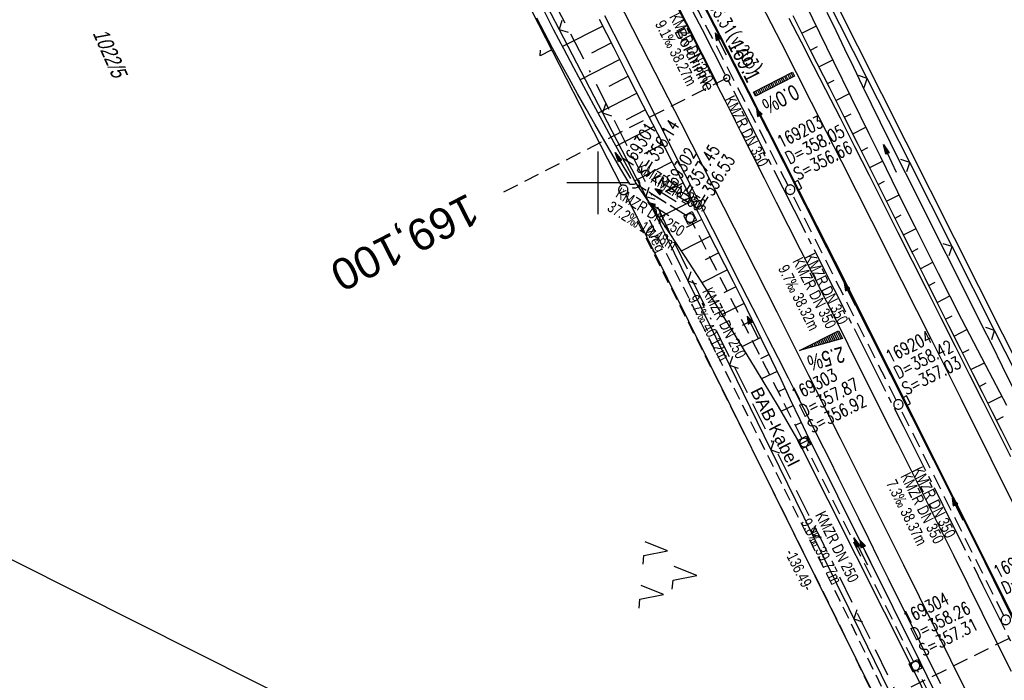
# Model space of a CAD drawing. Extents: x 509202 to 509841, y 456298 to 457260.
# Tile 47 of 56: x 509308 to 509465, y 456921 to 457026. Entities that reach past the tile are written whole.
import ezdxf
from ezdxf.enums import TextEntityAlignment as Align

# ---------------------------------------------------------------- set-up
doc = ezdxf.new("R2010")
doc.units = 0
doc.header["$LTSCALE"] = 10
doc.header["$MEASUREMENT"] = 0
for name, pattern in [('ACAD_ISO16W100', [73, 15, -6.5, 15, -6.5, 15, -7, 1, -7]), ('ACHSE', [5.5, 4, -0.5, 0.5, -0.5]), ('AUSGEZOGEN', [0]), ('LT00', [0]), ('LT11', [0.3, 0.2, -0.1]), ('LT12', [0.4, 0.3, -0.1]), ('LT17', [0.15, 0.1, -0.05]), ('STRICHLINIE2', [0.375, 0.25, -0.125])]:
    doc.linetypes.add(name, pattern=pattern)
doc.layers.get('0').update_dxf_attribs({"linetype": 'LT00'})
for name, color, linetype in [('--EK_FBR', 1, 'LT00'), ('--EK_Halt-Pfeil', 4, 'LT00'), ('--EK_Haltung', 7, 'STRICHLINIE2'), ('--EK_Haltung-Text', 140, 'LT00'), ('--EK_Schacht-Text', 5, 'LT00'), ('--EK_ST-93-1', 30, 'LT17'), ('--EL_DFK_AB_L', 21, 'LT00'), ('--EL_DFK_AB_P', 7, 'LT00'), ('--EL_Halt-Pfeil', 4, 'LT00'), ('--EL_Haltung', 182, 'STRICHLINIE2'), ('--EL_Haltung-Text', 182, 'LT00'), ('-AX-093', 35, 'ACHSE'), ('-QUE-20O', 11, 'LT00'), ('-QUE-20W', 11, 'LT00'), ('-ST-93-1', 250, 'LT00'), ('ABSTAND', 8, 'LT00'), ('BAB-KABEL', 220, 'ACAD_ISO16W100'), ('BAB-KABEL_TEXT', 221, 'Continuous'), ('DFK_AB_L', 21, 'LT00'), ('DFK_AB_P', 7, 'LT00'), ('DFK_FLUR_NR', 250, 'LT00'), ('DFK_KATASTER', 250, 'LT00'), ('DFK_NUTZUNG', 250, 'LT00'), ('DL', 182, 'LT12'), ('DL_PFEIL', 201, 'LT00'), ('DL_TEXT', 182, 'LT00'), ('FELDWEG_TEXT', 250, 'Continuous'), ('PFEIL', 140, 'AUSGEZOGEN'), ('RINNE_TEXT', 11, 'Continuous'), ('STROM_FREILTG', 80, 'STROMFREILEITUNG'), ('V114_AFBR_BAB', 250, 'LT00'), ('V114_BOESCH', 250, 'LT00'), ('V114_BOSCHUNG', 250, 'LT00'), ('V114_FELDWEG', 250, 'LT11'), ('V114_GRABEN', 250, 'LT00'), ('V114_H_BORD', 8, 'LT00'), ('V114_KA_MULD', 182, 'LT00'), ('V114_KA_PRUF', 182, 'LT00'), ('V114_LD_MARK', 250, 'LT00'), ('V114_RASTER', 250, 'LT00'), ('V114_SINKK', 182, 'LT00'), ('V114_UK_DURCH', 182, 'LT00'), ('V114_ZAUN', 40, 'LT00')]:
    doc.layers.add(name, color=color, linetype=linetype)
doc.styles.add('Arial', font='ARIAL.TTF')
doc.styles.add('Beschrift', font='ARIAL.TTF')
doc.styles.add('Haltungsbeschriftung', font='ARIAL.TTF', dxfattribs={"width": 0.75})
doc.styles.add('schachtbeschriftung', font='romans.shx', dxfattribs={"width": 0.75, "height": 2})
doc.styles.get("Standard").update_dxf_attribs({"font": 'ARIAL.TTF'})
doc.styles.add('Strom', font='txt-alt.shx')
doc.linetypes.add('STROMFREILEITUNG', pattern='A,12.7,-5.5,["xx",Strom,S=2.5,R=0,X=-2.6,Y=-0.85],-4.35', length=22.55)

# ---------------------------------------------------------------- blocks, each defined once
blk = doc.blocks.new('SYMB7052')
at = {"color": 0, "linetype": 'ByBlock'}
blk.add_lwpolyline([(0, 0), (0, 0.196), (0.076, 0.156)], dxfattribs=at)
blk = doc.blocks.new('SYMB0003')
at = {"color": 0, "linetype": 'ByBlock'}
for p, q in [((-0.015712, 0), (0.010166, 0.012015)), ((0, -0.021257), (-0.015712, 0)), ((0.010166, 0.012015), (0, -0.021257))]:
    blk.add_line(p, q, dxfattribs=at)
for points in [[(-0.031395, 0.499013), (-0.093691, 0.491144), (-0.154509, 0.475528), (-0.21289, 0.452414), (-0.267913, 0.422164), (-0.318712, 0.385257), (-0.364484, 0.342274), (-0.404509, 0.293893), (-0.438154, 0.240877), (-0.464888, 0.184062), (-0.484292, 0.124345), (-0.496058, 0.062667), (-0.5, 0)], [(-0.5, 0), (-0.496058, -0.062667), (-0.484292, -0.124345), (-0.464888, -0.184062), (-0.438154, -0.240877), (-0.404509, -0.293893), (-0.364485, -0.342274), (-0.318712, -0.385257), (-0.267914, -0.422164), (-0.21289, -0.452414), (-0.154509, -0.475529), (-0.093691, -0.491144), (-0.031395, -0.499014), (0.031395, -0.499014)], [(0.5, 0), (0.496057, 0.062667), (0.484292, 0.124345), (0.464888, 0.184062), (0.438153, 0.240877), (0.404509, 0.293893), (0.364484, 0.342274), (0.318712, 0.385257), (0.267913, 0.422164), (0.21289, 0.452414), (0.154509, 0.475528), (0.093691, 0.491144), (0.031395, 0.499013), (-0.031395, 0.499013)], [(0.031395, -0.499014), (0.093691, -0.491144), (0.154509, -0.475529), (0.21289, -0.452414), (0.267914, -0.422164), (0.318712, -0.385257), (0.364485, -0.342274), (0.404509, -0.293893), (0.438154, -0.240877), (0.464889, -0.184062), (0.484292, -0.124345), (0.496058, -0.062667), (0.5, 0)]]:
    blk.add_lwpolyline(points, dxfattribs=at)
blk = doc.blocks.new('SYMB7221')
at = {"color": 0, "linetype": 'ByBlock'}
for p, q in [((0, 0.435), (-0.11, 0.065)), ((0.11, 0.065), (0, 0.435)), ((0.25, 0.065), (0.11, 0.065)), ((-0.35, -0.065), (-0.46, -0.435)), ((0.35, -0.065), (0.24, -0.435))]:
    blk.add_line(p, q, dxfattribs=at)
for points in [[(-0.1, -0.435), (-0.24, -0.435), (-0.35, -0.065)], [(0.6, -0.435), (0.46, -0.435), (0.35, -0.065)]]:
    blk.add_lwpolyline(points, dxfattribs=at)
blk = doc.blocks.new('Pfreil3')
at = {"layer": 'PFEIL'}
blk.add_hatch(color=256, dxfattribs=at).paths.add_polyline_path([(-1.55, 0.27), (-1.55, -0.27), (0, 0)])
for p, q in [((-1.55, 0), (-4.83, 0)), ((-1.55, -0.27), (-1.55, 0.27)), ((-1.55, 0.27), (0, 0)), ((0, 0), (-1.55, -0.27))]:
    blk.add_line(p, q, dxfattribs=at)
blk = doc.blocks.new('SYMB0652')
at = {"color": 0, "linetype": 'ByBlock'}
blk.add_lwpolyline([(-0.15, -0.075), (0.15, -0.075), (0.15, 0.075), (-0.15, 0.075), (-0.15, -0.075)], dxfattribs=at)
blk = doc.blocks.new('SYMB1107')
at = {"color": 0, "linetype": 'ByBlock'}
for points in [[(-0.2, 0), (-0.196157, 0.039018), (-0.184776, 0.076537), (-0.166294, 0.111114), (-0.141421, 0.141421), (-0.111114, 0.166294), (-0.076537, 0.184776), (-0.039018, 0.196157), (0, 0.2)], [(0, 0.2), (0.039018, 0.196157), (0.076537, 0.184776), (0.111114, 0.166294), (0.141421, 0.141421), (0.166294, 0.111114), (0.184776, 0.076537), (0.196157, 0.039018), (0.2, 0)]]:
    blk.add_lwpolyline(points, dxfattribs=at)
blk = doc.blocks.new('SYMB1210')
at = {"color": 0, "linetype": 'ByBlock'}
blk.add_line((0.018815, -0.179014), (0.055623, -0.17119), dxfattribs=at)
for points in [[(-0.2, -0.2), (-0.2, 0.2), (0.2, 0.2), (0.2, -0.2), (-0.2, -0.2)], [(0.018815, 0.179014), (-0.018815, 0.179014), (-0.055623, 0.17119), (-0.09, 0.155885), (-0.120444, 0.133766), (-0.145623, 0.105801), (-0.164438, 0.073213), (-0.176067, 0.037424), (-0.18, 0)], [(-0.18, 0), (-0.176067, -0.037424), (-0.164438, -0.073213), (-0.145623, -0.105801), (-0.120444, -0.133766), (-0.09, -0.155885), (-0.055623, -0.17119), (-0.018815, -0.179014), (0.018815, -0.179014)], [(0.18, 0), (0.176067, 0.037424), (0.164438, 0.073213), (0.145623, 0.105801), (0.120444, 0.133766), (0.09, 0.155885), (0.055623, 0.17119), (0.018815, 0.179014)], [(0.055623, -0.17119), (0.09, -0.155885), (0.120444, -0.133766), (0.145623, -0.105801), (0.164438, -0.073213), (0.176067, -0.037424), (0.18, 0)]]:
    blk.add_lwpolyline(points, dxfattribs=at)
blk = doc.blocks.new('SYMB0024')
at = {"color": 0, "linetype": 'ByBlock'}
for p, q in [((-0.5, 0.5), (0, 0)), ((0, 0), (0.5, 0.5))]:
    blk.add_line(p, q, dxfattribs=at)
blk = doc.blocks.new('SYMB0070')
at = {"color": 0, "linetype": 'ByBlock'}
for p, q in [((-0.5, 0), (0.2, 0)), ((0.5, 0), (0.2, 0.1)), ((0.2, 0.1), (0.2, 0)), ((0.468, 0), (0.21, 0.086)), ((0.21, 0.086), (0.21, -0.086)), ((0.21, -0.086), (0.468, 0)), ((0.22, -0.072), (0.437, 0)), ((0.23, -0.058), (0.405, 0)), ((0.24, -0.045), (0.374, 0)), ((0.342, 0), (0.25, 0.031)), ((0.25, 0.031), (0.25, -0.031)), ((0.25, -0.031), (0.342, 0)), ((0.26, -0.017), (0.31, 0)), ((0.27, -0.003), (0.279, 0))]:
    blk.add_line(p, q, dxfattribs=at)
for points in [[(0.2, 0), (0.2, -0.1), (0.5, 0)], [(0.437, 0), (0.22, 0.072), (0.22, -0.072)], [(0.405, 0), (0.23, 0.058), (0.23, -0.058)], [(0.374, 0), (0.24, 0.045), (0.24, -0.045)], [(0.31, 0), (0.26, 0.017), (0.26, -0.017)], [(0.279, 0), (0.27, 0.003), (0.27, -0.003)]]:
    blk.add_lwpolyline(points, dxfattribs=at)
blk = doc.blocks.new('SYMB2')
at = {"color": 0, "linetype": 'ByBlock', "flags": 128}
for points in [[(-0.031395, 0.499013), (-0.093691, 0.491144), (-0.154509, 0.475528), (-0.21289, 0.452414), (-0.267913, 0.422164), (-0.318712, 0.385257), (-0.364484, 0.342274), (-0.404509, 0.293893), (-0.438154, 0.240877), (-0.464888, 0.184062), (-0.484292, 0.124345), (-0.496058, 0.062667), (-0.5, 0)], [(-0.5, 0), (-0.496058, -0.062667), (-0.484292, -0.124345), (-0.464888, -0.184062), (-0.438154, -0.240877), (-0.404509, -0.293893), (-0.364485, -0.342274), (-0.318712, -0.385257), (-0.267914, -0.422164), (-0.21289, -0.452414), (-0.154509, -0.475529), (-0.093691, -0.491144), (-0.031395, -0.499014), (0.031395, -0.499014)], [(0.5, 0), (0.496057, 0.062667), (0.484292, 0.124345), (0.464888, 0.184062), (0.438153, 0.240877), (0.404509, 0.293893), (0.364484, 0.342274), (0.318712, 0.385257), (0.267913, 0.422164), (0.21289, 0.452414), (0.154509, 0.475528), (0.093691, 0.491144), (0.031395, 0.499013), (-0.031395, 0.499013)], [(0.031395, -0.499014), (0.093691, -0.491144), (0.154509, -0.475529), (0.21289, -0.452414), (0.267914, -0.422164), (0.318712, -0.385257), (0.364485, -0.342274), (0.404509, -0.293893), (0.438154, -0.240877), (0.464889, -0.184062), (0.484292, -0.124345), (0.496058, -0.062667), (0.5, 0)]]:
    blk.add_lwpolyline(points, dxfattribs=at)

msp = doc.modelspace()

# ---------------------------------------------------------------- linework, layer by layer
at = {"layer": '--EK_FBR', "color": 2}
for points in [[(509411.39, 457030.45), (509413.92, 457025.51), (509416.43, 457020.56), (509418.94, 457015.61), (509420.17, 457013.18), (509421.39, 457010.75), (509422.62, 457008.32), (509424.53, 457004.53), (509426.45, 457000.75), (509428.37, 456996.96), (509430.28, 456993.18), (509432.2, 456989.39), (509434.11, 456985.6), (509436.39, 456981.09), (509438.66, 456976.57), (509440.92, 456972.05), (509443.19, 456967.53), (509445.46, 456963.02), (509447.7, 456958.55), (509449.94, 456954.08), (509452.18, 456949.62), (509454.42, 456945.15), (509456.65, 456940.68), (509458.95, 456936.07), (509461.24, 456931.46), (509463.53, 456926.84), (509465.82, 456922.22)], [(509417.08, 457028.06), (509419.38, 457023.57), (509421.67, 457019.09), (509423.95, 457014.6), (509426.24, 457010.11), (509429.11, 457004.46), (509431.98, 456998.82), (509434.85, 456993.17), (509437.71, 456987.52), (509440.58, 456981.84), (509443.44, 456976.17), (509446.3, 456970.49), (509449.15, 456964.81), (509452.89, 456957.36), (509456.62, 456949.91), (509460.36, 456942.46), (509463.2, 456936.77), (509466.03, 456931.08)]]:
    msp.add_lwpolyline(points, dxfattribs=at)
at = {"layer": '--EK_FBR'}
for points in [[(509454.62, 456920.2), (509452.95, 456923.54), (509451.28, 456926.89), (509449.61, 456930.23), (509447.95, 456933.58), (509446.29, 456936.93), (509444.71, 456940.12), (509443.13, 456943.32), (509441.55, 456946.52), (509439.97, 456949.72), (509438.39, 456952.91), (509436.8, 456956.11), (509435.2, 456959.3), (509433.59, 456962.51), (509431.96, 456965.71), (509430.33, 456968.91), (509428.7, 456972.11), (509427.07, 456975.31), (509425.43, 456978.51), (509423.8, 456981.71), (509421.58, 456986.07), (509419.37, 456990.44), (509417.16, 456994.8), (509414.96, 456999.17), (509412.75, 457003.53), (509409.83, 457009.31), (509406.9, 457015.09), (509403.97, 457020.87), (509401.04, 457026.65)], [(509430.4, 457026.27), (509432.35, 457022.48), (509434.3, 457018.7), (509436.24, 457014.91), (509438.56, 457010.36), (509440.88, 457005.81), (509443.19, 457001.25), (509445.49, 456996.69), (509447.79, 456992.12), (509450.07, 456987.59), (509452.35, 456983.05), (509454.63, 456978.52), (509456.91, 456973.98), (509459.18, 456969.44), (509461.37, 456965.1), (509463.55, 456960.75), (509465.73, 456956.4)]]:
    msp.add_lwpolyline(points, dxfattribs=at)
at = {"layer": '--EK_FBR', "linetype": 'LT11', "flags": 128}
for points in [[(509474.82, 456860.83), (509454.57, 456900.28), (509439.34, 456931.86), (509422.93, 456964.79), (509407.74, 456994.98)], [(509406.23, 456993.95), (509421.4, 456963.8), (509437.67, 456931.21), (509452.77, 456899.87), (509468.59, 456868.13)]]:
    msp.add_lwpolyline(points, dxfattribs=at)
at = {"layer": '--EK_Haltung'}
for p, q in [((509430.27, 456999.59), (509413.46, 457032.3)), ((509414.02, 456994.81), (509406.41, 456999.55)), ((509447.53, 456965.38), (509430.95, 456998.26)), ((509432.49, 456959.31), (509415, 456993.74)), ((509464.66, 456931.05), (509448.2, 456964.04)), ((509450.25, 456923.73), (509433.16, 456957.97)), ((509467.67, 456888.39), (509450.91, 456922.38))]:
    msp.add_line(p, q, dxfattribs=at)
at = {"layer": '--EK_ST-93-1', "ltscale": 2.5}
for p, q in [((509420.5, 457016.72), (509384.88, 456998.51)), ((509465.53, 456927.44), (509429.71, 456909.64))]:
    msp.add_line(p, q, dxfattribs=at)
at = {"layer": '--EL_DFK_AB_L'}
for p, q in [((509363.21, 457177.11), (509491.89, 456921.43)), ((509325.38, 457152.27), (509403.66, 456999.57)), ((509404.33, 456998.23), (509464.4, 456877.34))]:
    msp.add_line(p, q, dxfattribs=at)
at = {"layer": '--EL_Haltung'}
for p, q in [((509430.27, 456999.59), (509413.46, 457032.3)), ((509414.02, 456994.81), (509406.41, 456999.55)), ((509447.53, 456965.38), (509430.95, 456998.26)), ((509432.49, 456959.31), (509415, 456993.74)), ((509464.66, 456931.05), (509448.2, 456964.04)), ((509450.25, 456923.73), (509433.16, 456957.97)), ((509467.67, 456888.39), (509450.91, 456922.38))]:
    msp.add_line(p, q, dxfattribs=at)
at = {"layer": '-AX-093', "ltscale": 0.2}
msp.add_lwpolyline([(509326.59, 457198.69), (509329.49, 457193.08), (509335.28, 457181.85), (509341.08, 457170.63), (509351.58, 457150.35), (509364.62, 457125.15), (509377.64, 457099.99), (509384.14, 457087.41), (509390.64, 457074.83), (509397.13, 457062.24), (509403.61, 457049.65), (509410.09, 457037.05), (509416.55, 457024.45), (509422.99, 457011.84), (509429.42, 456999.22), (509435.84, 456986.6), (509442.23, 456973.96), (509448.6, 456961.31), (509454.96, 456948.66), (509461.28, 456935.99), (509467.58, 456923.3), (509473.86, 456910.61)], dxfattribs=at)
at = {"layer": '-QUE-20O'}
for p, q in [((509429.14, 457016.69), (509429.46, 457016.06)), ((509429.73, 457016.2), (509429.41, 457016.82)), ((509429.68, 457016.96), (509430, 457016.34)), ((509430.26, 457016.47), (509429.94, 457017.1)), ((509430.21, 457017.23), (509430.53, 457016.61)), ((509430.8, 457016.74), (509430.48, 457017.37)), ((509430.75, 457017.51), (509431.06, 457016.88)), ((509426.52, 457014.56), (509426.2, 457015.19)), ((509426.47, 457015.32), (509426.79, 457014.7)), ((509427.06, 457014.83), (509426.74, 457015.46)), ((509427.01, 457015.59), (509427.33, 457014.97)), ((509427.59, 457015.11), (509427.27, 457015.73)), ((509427.54, 457015.87), (509427.86, 457015.24)), ((509428.13, 457015.38), (509427.81, 457016)), ((509428.07, 457016.14), (509428.39, 457015.52)), ((509428.66, 457015.65), (509428.34, 457016.28)), ((509428.61, 457016.41), (509428.93, 457015.79)), ((509429.19, 457015.93), (509428.88, 457016.55)), ((509424.87, 457014.5), (509425.19, 457013.88)), ((509425.45, 457014.01), (509425.14, 457014.64)), ((509425.4, 457014.78), (509425.72, 457014.15)), ((509425.99, 457014.29), (509425.67, 457014.91)), ((509425.94, 457015.05), (509426.26, 457014.42))]:
    msp.add_line(p, q, dxfattribs=at)
msp.add_lwpolyline([(509425.09, 457013.83), (509424.77, 457014.45), (509431, 457017.64), (509431.32, 457017.01), (509425.09, 457013.83)], dxfattribs=at)
at = {"layer": '-QUE-20W'}
for p, q in [((509437.83, 456974.89), (509437.3, 456975.93)), ((509437.57, 456976.07), (509438.12, 456974.97)), ((509438.42, 456975.05), (509437.84, 456976.2)), ((509438.1, 456976.34), (509438.71, 456975.14)), ((509434.29, 456973.91), (509434.09, 456974.31)), ((509434.36, 456974.44), (509434.58, 456973.99)), ((509434.88, 456974.07), (509434.62, 456974.58)), ((509434.89, 456974.72), (509435.17, 456974.16)), ((509435.47, 456974.24), (509435.16, 456974.85)), ((509435.43, 456974.99), (509435.76, 456974.32)), ((509436.06, 456974.4), (509435.69, 456975.12)), ((509435.96, 456975.26), (509436.35, 456974.48)), ((509436.65, 456974.56), (509436.23, 456975.39)), ((509436.5, 456975.53), (509436.94, 456974.65)), ((509437.24, 456974.73), (509436.77, 456975.66)), ((509437.03, 456975.8), (509437.53, 456974.81)), ((509432.21, 456973.36), (509432.23, 456973.34)), ((509432.52, 456973.42), (509432.48, 456973.5)), ((509432.75, 456973.63), (509432.82, 456973.5)), ((509433.11, 456973.58), (509433.02, 456973.77)), ((509433.29, 456973.9), (509433.41, 456973.66)), ((509433.7, 456973.75), (509433.55, 456974.04)), ((509433.82, 456974.17), (509434, 456973.83))]:
    msp.add_line(p, q, dxfattribs=at)
msp.add_lwpolyline([(509438.96, 456975.21), (509432.09, 456973.3), (509438.33, 456976.46), (509438.96, 456975.21)], dxfattribs=at)
at = {"layer": 'BAB-KABEL', "ltscale": 0.03, "flags": 128}
msp.add_lwpolyline([(509310.4, 457191.46), (509314.94, 457182.4), (509327.66, 457157.09), (509343.19, 457126.02), (509353.1, 457106.76), (509363.32, 457084.91), (509375.62, 457061.02), (509384.15, 457045.77), (509397.86, 457019.34), (509408.07, 456999.06), (509420.09, 456973.89), (509435.47, 456943.27), (509446.24, 456921.44), (509454.94, 456903.79), (509461.52, 456890.21), (509469.63, 456874.4), (509477.31, 456859.33), (509483.33, 456847.57), (509491.02, 456833.16), (509501.09, 456813.15), (509506.26, 456802.26), (509513.66, 456785.62), (509521.93, 456766.04), (509526.54, 456755.15), (509531.44, 456742.54), (509534.93, 456733.88), (509544.02, 456711.79), (509550.59, 456695.84), (509560.17, 456669.92), (509577.78, 456627.36), (509581.45, 456623.89), (509581.08, 456619.18), (509584.72, 456608.07), (509600.91, 456566.53), (509604.91, 456555.37), (509610.19, 456542.56), (509618.67, 456519.88), (509627.4, 456496.01), (509636.93, 456469.16), (509646.67, 456441.47), (509670.82, 456365.75), (509672.68, 456359.45), (509656.28, 456346.09), (509658.67, 456333.93)], dxfattribs=at)
at = {"layer": 'DFK_AB_L'}
for p, q in [((509363.21, 457177.11), (509491.89, 456921.43)), ((509325.38, 457152.27), (509403.66, 456999.57)), ((509404.33, 456998.23), (509464.4, 456877.34))]:
    msp.add_line(p, q, dxfattribs=at)
at = {"layer": 'DL'}
msp.add_line((509414.02, 456994.81), (509406.41, 456999.55), dxfattribs=at)
at = {"layer": 'STROM_FREILTG', "ltscale": 0.05, "flags": 128}
msp.add_lwpolyline([(509695.42, 456741.36), (509431.27, 456877.28), (509288.19, 456949.12)], dxfattribs=at)
at = {"layer": 'V114_AFBR_BAB', "color": 0}
for points in [[(509411.39, 457030.45), (509413.92, 457025.51), (509416.43, 457020.56), (509418.94, 457015.61), (509420.17, 457013.18), (509421.39, 457010.75), (509422.62, 457008.32), (509424.53, 457004.53), (509426.45, 457000.75), (509428.37, 456996.96), (509430.28, 456993.18), (509432.2, 456989.39), (509434.11, 456985.6), (509436.39, 456981.09), (509438.66, 456976.57), (509440.92, 456972.05), (509443.19, 456967.53), (509445.46, 456963.02), (509447.7, 456958.55), (509449.94, 456954.08), (509452.18, 456949.62), (509454.42, 456945.15), (509456.65, 456940.68), (509458.95, 456936.07), (509461.24, 456931.46), (509463.53, 456926.84), (509465.82, 456922.22)], [(509417.08, 457028.06), (509419.38, 457023.57), (509421.67, 457019.09), (509423.95, 457014.6), (509426.24, 457010.11), (509429.11, 457004.46), (509431.98, 456998.82), (509434.85, 456993.17), (509437.71, 456987.52), (509440.58, 456981.84), (509443.44, 456976.17), (509446.3, 456970.49), (509449.15, 456964.81), (509452.89, 456957.36), (509456.62, 456949.91), (509460.36, 456942.46), (509463.2, 456936.77), (509466.03, 456931.08)]]:
    msp.add_lwpolyline(points, dxfattribs=at)
at = {"layer": 'V114_AFBR_BAB'}
for points in [[(509454.62, 456920.2), (509452.95, 456923.54), (509451.28, 456926.89), (509449.61, 456930.23), (509447.95, 456933.58), (509446.29, 456936.93), (509444.71, 456940.12), (509443.13, 456943.32), (509441.55, 456946.52), (509439.97, 456949.72), (509438.39, 456952.91), (509436.8, 456956.11), (509435.2, 456959.3), (509433.59, 456962.51), (509431.96, 456965.71), (509430.33, 456968.91), (509428.7, 456972.11), (509427.07, 456975.31), (509425.43, 456978.51), (509423.8, 456981.71), (509421.58, 456986.07), (509419.37, 456990.44), (509417.16, 456994.8), (509414.96, 456999.17), (509412.75, 457003.53), (509409.83, 457009.31), (509406.9, 457015.09), (509403.97, 457020.87), (509401.04, 457026.65)], [(509430.4, 457026.27), (509432.35, 457022.48), (509434.3, 457018.7), (509436.24, 457014.91), (509438.56, 457010.36), (509440.88, 457005.81), (509443.19, 457001.25), (509445.49, 456996.69), (509447.79, 456992.12), (509450.07, 456987.59), (509452.35, 456983.05), (509454.63, 456978.52), (509456.91, 456973.98), (509459.18, 456969.44), (509461.37, 456965.1), (509463.55, 456960.75), (509465.73, 456956.4)]]:
    msp.add_lwpolyline(points, dxfattribs=at)
at = {"layer": 'V114_BOESCH'}
for points in [[(509433.72, 456959.03), (509432.2, 456962.25), (509430.68, 456965.46), (509429.15, 456968.68), (509427.61, 456971.89), (509426.06, 456975.1), (509424.51, 456978.3), (509422.93, 456981.49), (509421.58, 456984.22), (509420.21, 456986.95), (509418.83, 456989.67), (509417.44, 456992.39), (509416.05, 456995.11), (509414.66, 456997.82), (509413.26, 457000.53), (509411.87, 457003.24), (509409.52, 457007.8), (509407.18, 457012.36), (509404.85, 457016.93), (509402.53, 457021.49), (509400.21, 457026.06)], [(509465.91, 456957.44), (509464.36, 456960.49), (509462.82, 456963.54), (509461.27, 456966.59), (509459.73, 456969.64), (509457.82, 456973.44), (509455.91, 456977.24), (509454.01, 456981.04), (509452.11, 456984.84), (509450.21, 456988.64), (509448.31, 456992.44), (509446.04, 456996.99), (509443.75, 457001.55), (509441.47, 457006.1), (509439.17, 457010.65), (509436.88, 457015.19), (509433.97, 457020.91), (509431.06, 457026.62)], [(509405.98, 456999.96), (509409.92, 456994.14), (509413.8, 456988.27), (509417.62, 456982.37), (509421.37, 456976.41), (509425.05, 456970.42), (509428.67, 456964.39), (509432.22, 456958.32)]]:
    msp.add_lwpolyline(points, dxfattribs=at)
at = {"layer": 'V114_BOSCHUNG'}
for p, q in [((509400.75, 457024.99), (509394.31, 457021.73)), ((509432.47, 457023.85), (509434.78, 457025.03)), ((509402.1, 457022.32), (509398.91, 457020.7)), ((509433.83, 457021.18), (509434.97, 457021.76)), ((509403.46, 457019.66), (509397.13, 457016.41)), ((509435.19, 457018.51), (509437.41, 457019.64)), ((509404.82, 457016.99), (509401.69, 457015.38)), ((509436.55, 457015.83), (509437.64, 457016.39)), ((509406.19, 457014.32), (509399.98, 457011.12)), ((509437.91, 457013.16), (509440.05, 457014.25)), ((509407.55, 457011.65), (509404.48, 457010.07)), ((509439.26, 457010.48), (509440.31, 457011.02)), ((509408.92, 457008.98), (509402.84, 457005.85)), ((509440.61, 457007.8), (509442.69, 457008.86)), ((509410.32, 457006.19), (509407.31, 457004.64)), ((509441.96, 457005.12), (509442.99, 457005.64)), ((509411.79, 457003.38), (509405.85, 457000.32)), ((509443.3, 457002.44), (509445.34, 457003.48)), ((509413.51, 456999.98), (509410.72, 456998.56)), ((509444.65, 456999.76), (509445.66, 457000.27)), ((509445.99, 456997.08), (509448, 456998.1)), ((509415.02, 456997.17), (509409.72, 456994.5)), ((509447.34, 456994.39), (509448.33, 456994.9)), ((509416.53, 456994.18), (509414.05, 456992.92)), ((509417.89, 456991.51), (509413.23, 456989.14)), ((509448.68, 456991.71), (509450.67, 456992.72)), ((509419.25, 456988.84), (509417.07, 456987.73)), ((509450.02, 456989.03), (509451.01, 456989.53)), ((509451.36, 456986.34), (509453.35, 456987.36)), ((509420.61, 456986.15), (509416.51, 456984.09)), ((509452.7, 456983.66), (509453.7, 456984.17)), ((509421.96, 456983.46), (509420.04, 456982.51)), ((509423.29, 456980.77), (509419.74, 456979.02)), ((509454.04, 456980.97), (509456.06, 456982)), ((509424.62, 456978.07), (509422.98, 456977.27)), ((509455.39, 456978.29), (509456.41, 456978.81)), ((509456.73, 456975.61), (509458.8, 456976.67)), ((509425.93, 456975.37), (509422.92, 456973.91)), ((509458.08, 456972.93), (509459.13, 456973.47)), ((509427.24, 456972.66), (509425.87, 456972)), ((509459.42, 456970.25), (509461.57, 456971.34)), ((509428.54, 456969.95), (509426.05, 456968.77)), ((509460.78, 456967.57), (509461.87, 456968.13)), ((509429.83, 456967.24), (509428.72, 456966.71)), ((509462.13, 456964.89), (509464.37, 456966.04)), ((509431.12, 456964.53), (509429.14, 456963.59)), ((509432.4, 456961.82), (509431.53, 456961.41)), ((509463.49, 456962.22), (509464.63, 456962.8)), ((509433.69, 456959.11), (509432.18, 456958.39))]:
    msp.add_line(p, q, dxfattribs=at)
at = {"layer": 'V114_FELDWEG', "flags": 128}
for points in [[(509474.82, 456860.83), (509454.57, 456900.28), (509439.34, 456931.86), (509422.93, 456964.79), (509407.74, 456994.98)], [(509406.23, 456993.95), (509421.4, 456963.8), (509437.67, 456931.21), (509452.77, 456899.87), (509468.59, 456868.13)]]:
    msp.add_lwpolyline(points, dxfattribs=at)
at = {"layer": 'V114_GRABEN'}
for points in [[(509465.16, 456964.54), (509464.04, 456966.66), (509462.92, 456968.78), (509461.81, 456970.9), (509459.89, 456974.56), (509457.99, 456978.23), (509456.11, 456981.91), (509454.24, 456985.59), (509452.38, 456989.29), (509450.54, 456992.98), (509448.7, 456996.68), (509446.87, 457000.38), (509445.04, 457004.09), (509443.22, 457007.8), (509437.59, 457019.28), (509431.99, 457030.78), (509426.41, 457042.28), (509423.71, 457047.86), (509421.02, 457053.45), (509418.32, 457059.03), (509415.64, 457064.62), (509412.95, 457070.2), (509410.27, 457075.79), (509385.78, 457123.78)], [(509405.02, 456999.8), (509403.62, 457002.19), (509402.23, 457004.59), (509400.84, 457006.98), (509399.45, 457009.38), (509398.08, 457011.79), (509396.72, 457014.2), (509395.37, 457016.62), (509394.03, 457019.04), (509392.72, 457021.48), (509391.42, 457023.93), (509390.23, 457026.23)], [(509391.42, 457027.28), (509392.9, 457024.41), (509394.48, 457021.4), (509396.07, 457018.4), (509397.67, 457015.41), (509399.27, 457012.42), (509400.89, 457009.44), (509402.51, 457006.46), (509404.14, 457003.48), (509405.76, 457000.5)], [(509466.1, 456967.41), (509464.45, 456970.77), (509462.79, 456974.13), (509461.19, 456977.36), (509459.57, 456980.59), (509457.95, 456983.82), (509456.33, 456987.04), (509454.7, 456990.27), (509453.08, 456993.49), (509451.45, 456996.71), (509449.83, 456999.94), (509448.22, 457003.17), (509446.61, 457006.4), (509445.01, 457009.63), (509443.58, 457012.55), (509442.16, 457015.47), (509440.75, 457018.4), (509439.34, 457021.32), (509437.93, 457024.25), (509436.52, 457027.17)], [(509405.02, 456999.8), (509405.29, 456999.79), (509405.54, 456999.79), (509405.75, 456999.81), (509405.9, 456999.86), (509405.98, 456999.96), (509405.96, 457000.11), (509405.88, 457000.29), (509405.76, 457000.5)], [(509433.72, 456959.03), (509451.37, 456923.56), (509468.72, 456888.01)], [(509467.5, 456887.35), (509450.1, 456922.75), (509432.22, 456958.32)]]:
    msp.add_lwpolyline(points, dxfattribs=at)
at = {"layer": 'V114_H_BORD'}
msp.add_line((509418.94, 457015.61), (509419.04, 457015.67), dxfattribs=at)
for points in [[(509324.95, 457197.96), (509330.36, 457187.46), (509376.93, 457097.47), (509400.09, 457052.71), (509411.51, 457030.54), (509419.04, 457015.67)], [(509406.48, 457048.48), (509426.14, 457010.04), (509460.26, 456942.39), (509493.34, 456875.06), (509525.99, 456805.99), (509557.46, 456736.19), (509597.61, 456640.28), (509625.08, 456568.22), (509649.46, 456497.8), (509671.92, 456426.44), (509692.11, 456354.34), (509693.37, 456349.44)]]:
    msp.add_lwpolyline(points, dxfattribs=at)
at = {"layer": 'V114_LD_MARK'}
for points in [[(509390.35, 457097.75), (509395.22, 457088.33), (509400.09, 457078.91), (509404.95, 457069.48), (509409.81, 457060.05), (509414.66, 457050.62), (509419.5, 457041.19), (509424.33, 457031.75), (509429.16, 457022.3), (509433.97, 457012.86), (509438.78, 457003.4), (509443.57, 456993.94), (509448.35, 456984.48), (509453.12, 456975.01), (509457.88, 456965.53), (509462.62, 456956.04), (509467.35, 456946.55)], [(509369.62, 457094.14), (509374.22, 457085.26), (509378.83, 457076.38), (509383.42, 457067.49), (509388.01, 457058.61), (509392.6, 457049.72), (509397.76, 457039.69), (509402.9, 457029.67), (509408.04, 457019.64), (509413.17, 457009.6), (509418.28, 456999.56), (509423.38, 456989.51), (509428.47, 456979.45), (509433.54, 456969.39), (509438.6, 456959.32), (509443.65, 456949.24), (509448.67, 456939.16), (509453.69, 456929.06), (509458.68, 456918.96)]]:
    msp.add_lwpolyline(points, dxfattribs=at)
at = {"layer": 'V114_RASTER'}
for p, q in [((509400, 456995), (509400, 457005)), ((509405, 457000), (509395, 457000))]:
    msp.add_line(p, q, dxfattribs=at)
at = {"layer": 'V114_ZAUN'}
for p, q in [((509386.85, 457037.76), (509393.77, 457024.46)), ((509442.89, 457016.63), (509436.12, 457030.02)), ((509393.77, 457024.46), (509400.7, 457011.15)), ((509449.66, 457003.25), (509442.89, 457016.63)), ((509400.7, 457011.15), (509407.62, 456997.84)), ((509456.43, 456989.86), (509449.66, 457003.25)), ((509463.2, 456976.48), (509456.43, 456989.86)), ((509414.29, 456984.41), (509420.91, 456970.95)), ((509469.97, 456963.09), (509463.2, 456976.48)), ((509420.91, 456970.95), (509427.52, 456957.48)), ((509427.52, 456957.48), (509434.14, 456944.02)), ((509440.75, 456930.56), (509447.35, 456917.09))]:
    msp.add_line(p, q, dxfattribs=at)
for points in [[(509407.62, 456997.84), (509408.86, 456995.48), (509414.29, 456984.41)], [(509434.14, 456944.02), (509439.94, 456932.22), (509440.75, 456930.56)]]:
    msp.add_lwpolyline(points, dxfattribs=at)

# ---------------------------------------------------------------- block references
at = {"layer": '--EK_Halt-Pfeil', "yscale": 4, "zscale": 4}
for p, xscale, rotation in [((509419.55, 457022.16), 4.00000000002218, 117.202319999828), ((509410.74, 456998.03), 4.000000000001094, 148.0902099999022), ((509440.13, 456982.27), 4.000000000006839, 116.7656599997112), ((509424.64, 456976.98), 3.999999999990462, 116.9257799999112), ((509457.32, 456947.99), 4.00000000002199, 116.5113500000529), ((509442.6, 456941.3), 3.999999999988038, 116.5131700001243)]:
    msp.add_blockref('SYMB0070', p, dxfattribs=dict(at, xscale=xscale, rotation=rotation))
at = {"layer": '--EL_DFK_AB_P', "xscale": 1.500000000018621, "yscale": 1.5, "zscale": 1.5, "rotation": 264.7377099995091}
msp.add_blockref('SYMB0003', (509404, 456998.9), dxfattribs=at)
at = {"layer": '--EL_Halt-Pfeil', "yscale": 4, "zscale": 4}
for p, xscale, rotation in [((509426.14, 457010.04), 4.00000000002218, 117.202319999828), ((509409.59, 456995.82), 4.000000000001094, 148.0902099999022), ((509440.13, 456982.27), 4.000000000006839, 116.7656599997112), ((509424.64, 456976.98), 3.999999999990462, 116.9257799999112), ((509457.32, 456947.99), 4.00000000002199, 116.5113500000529), ((509442.6, 456941.3), 3.999999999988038, 116.5131700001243)]:
    msp.add_blockref('SYMB0070', p, dxfattribs=dict(at, xscale=xscale, rotation=rotation))
at = {"layer": '-ST-93-1', "rotation": 274.1956499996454}
msp.add_blockref('SYMB2', (509420.5, 457016.72), dxfattribs=at)
at = {"layer": 'DFK_AB_P', "xscale": 1.500000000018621, "yscale": 1.5, "zscale": 1.5, "rotation": 264.7377099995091}
msp.add_blockref('SYMB0003', (509404, 456998.9), dxfattribs=at)
at = {"layer": 'DFK_KATASTER', "xscale": 10, "yscale": 10, "zscale": 10, "rotation": 116.4205799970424}
msp.add_blockref('SYMB7052', (509392.51, 457021.15), dxfattribs=at)
at = {"layer": 'DFK_NUTZUNG', "xscale": 10.00000000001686, "yscale": 10, "zscale": 10, "rotation": 264.7377100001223}
msp.add_blockref('SYMB7221', (509411.39, 456937.84), dxfattribs=at)
at = {"layer": 'DL_PFEIL', "xscale": 4.000000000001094, "yscale": 4, "zscale": 4, "rotation": 148.0902099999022}
msp.add_blockref('SYMB0070', (509409.59, 456995.82), dxfattribs=at)
at = {"layer": 'PFEIL'}
for p, rotation in [((509445.49, 457006.12), 114.4591963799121), ((509402.69, 457004.85), 120.4045465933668), ((509440.75, 456943.46), 117.1097938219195)]:
    msp.add_blockref('Pfreil3', p, dxfattribs=dict(at, rotation=rotation))
at = {"layer": 'V114_KA_MULD', "zscale": 3.8}
for p, xscale, yscale, rotation in [((509414.66, 456994.41), 3.800000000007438, 3.799999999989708, 297.1107215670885), ((509432.83, 456958.64), 3.800000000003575, 3.799999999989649, 296.6828435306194), ((509450.58, 456923.05), 3.799999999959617, 3.799999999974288, 116.6828435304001)]:
    msp.add_blockref('SYMB1210', p, dxfattribs=dict(at, xscale=xscale, yscale=yscale, rotation=rotation))
at = {"layer": 'V114_KA_PRUF', "xscale": 1.499999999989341, "yscale": 1.5, "zscale": 1.5, "rotation": 294.0840000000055}
for p in [(509430.61, 456998.93), (509447.86, 456964.71), (509464.99, 456930.38)]:
    msp.add_blockref('SYMB0003', p, dxfattribs=at)
at = {"layer": 'V114_SINKK', "zscale": 4.5}
for p, xscale, yscale, rotation in [((509431.84, 456999.61), 4.500000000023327, 4.500000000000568, 296.9095795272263), ((509449.17, 456965.32), 4.500000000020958, 4.500000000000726, 296.6582430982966)]:
    msp.add_blockref('SYMB0652', p, dxfattribs=dict(at, xscale=xscale, yscale=yscale, rotation=rotation))
at = {"layer": 'V114_UK_DURCH', "xscale": 4.000000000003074, "yscale": 4.000000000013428, "zscale": 4, "rotation": 245.8656268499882}
msp.add_blockref('SYMB1107', (509405.77, 456999.95), dxfattribs=at)
at = {"layer": 'V114_ZAUN', "yscale": 2.099999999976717, "zscale": 2.1}
for p, xscale, rotation in [((509393.77, 457024.46), 2.100000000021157, 297.4956400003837), ((509442.89, 457016.63), 2.100000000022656, 116.8302799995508), ((509400.7, 457011.15), 2.100000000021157, 297.4956400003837), ((509449.66, 457003.25), 2.100000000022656, 116.8302799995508), ((509407.62, 456997.84), 2.100000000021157, 297.4956400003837), ((509456.43, 456989.86), 2.100000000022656, 116.8302799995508), ((509414.29, 456984.41), 2.100000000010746, 296.1652300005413), ((509463.2, 456976.48), 2.100000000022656, 116.8302799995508), ((509420.91, 456970.95), 2.100000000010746, 296.1652300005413), ((509427.52, 456957.48), 2.100000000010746, 296.1652300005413), ((509434.14, 456944.02), 2.100000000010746, 296.1652300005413), ((509440.75, 456930.56), 2.099999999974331, 296.0952100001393)]:
    msp.add_blockref('SYMB0024', p, dxfattribs=dict(at, xscale=xscale, rotation=rotation))

# ---------------------------------------------------------------- texts
at = {"layer": '--EK_Haltung-Text', "style": 'Haltungsbeschriftung', "width": 0.75}
for s, rotation, p in [('KMZR DN 350', -62.7977, (509411.29, 457026.5)), ('9.1‰ 38.27m', -62.7977, (509409.01, 457025.33)), ('KMZR DN 250', -31.9098, (509402.64, 456997.86)), ('37.2‰ 10.48m', -31.9098, (509401.29, 456995.69)), ('9.7‰ 38.32m', -63.2344, (509428.63, 456986.38)), ('KMZR DN 350', -63.2344, (509430.92, 456987.54)), ('9.7‰ 40.12m', -63.0742, (509414.27, 456981.58)), ('KMZR DN 250', -63.0742, (509416.55, 456982.74)), ('KMZR DN 350', -63.4886, (509448.14, 456953.29)), ('7.3‰ 38.37m', -63.4886, (509445.85, 456952.15)), ('KMZR DN 250', -63.4868, (509434.56, 456947.12)), ('9.8‰ 39.77m', -63.4868, (509432.27, 456945.97))]:
    msp.add_text(s, height=1.8, rotation=rotation, dxfattribs=at).set_placement(p)
at = {"layer": '--EK_Schacht-Text', "style": 'schachtbeschriftung', "width": 0.75}
for s, rotation, p in [('Z=356.31(v.203)', -57.4898, (509415.17, 457031.82)), ('S=356.14', 58.0871, (509407.72, 457000.75)), ('169203', 27.2023, (509429.19, 457005.52)), ('169301', 58.0871, (509405.27, 457002.27)), ('D=358.05', 27.2023, (509430.51, 457002.95)), ('S=356.66', 27.2023, (509431.82, 457000.39)), ('169302', 58.0902, (509411.72, 456998.26)), ('D=357.45', 58.0902, (509414.17, 456996.74)), ('S=356.53', 58.0902, (509416.61, 456995.21)), ('169204', 26.7656, (509446.5, 456971.31)), ('D=358.42', 26.7656, (509447.79, 456968.74)), ('S=357.03', 26.7656, (509449.09, 456966.17)), ('169303', 26.9258, (509431.44, 456965.24)), ('D=357.87', 26.9258, (509432.75, 456962.67)), ('S=356.92', 26.9258, (509434.05, 456960.1)), ('169205', 26.5113, (509463.65, 456936.99)), ('D=358.81', 26.5113, (509464.94, 456934.41)), ('169304', 26.5132, (509449.24, 456929.66)), ('D=358.26', 26.5132, (509450.53, 456927.08)), ('S=357.31', 26.5132, (509451.81, 456924.51))]:
    msp.add_text(s, height=2, rotation=rotation, dxfattribs=at).set_placement(p)
at = {"layer": '--EK_ST-93-1', "style": 'Beschrift'}
msp.add_text('169,100', height=5, rotation=-152.9292, dxfattribs=at).set_placement((509380.43, 456996.23), align=Align.MIDDLE_LEFT)
at = {"layer": '--EL_Haltung-Text', "style": 'Haltungsbeschriftung', "width": 0.75}
for s, rotation, p in [('KMZR DN 350', -62.7977, (509420.04, 457013.3)), ('KMZR DN 250', -31.9098, (509405.97, 457002.02)), ('KMZR DN 350', -63.2344, (509432.83, 456988.21)), ('KMZR DN 250', -63.0742, (509416.55, 456982.74)), ('KMZR DN 350', -63.4886, (509450.01, 456954.2)), ('KMZR DN 250', -63.4868, (509434.56, 456947.12))]:
    msp.add_text(s, height=1.8, rotation=rotation, dxfattribs=at).set_placement(p)
at = {"layer": '-QUE-20O', "style": 'Beschrift', "width": 0.75}
msp.add_text('0.0%', height=2.5, rotation=-152.9292, dxfattribs=at).set_placement((509431.2, 457015.82))
at = {"layer": '-QUE-20W', "style": 'Beschrift', "width": 0.75}
msp.add_text('2.5%', height=2.5, rotation=-164.4955, dxfattribs=at).set_placement((509438.88, 456973.98))
at = {"layer": '-ST-93-1', "style": 'Beschrift', "width": 0.8}
msp.add_text('  169.1', height=2.5, rotation=-62.9298, dxfattribs=at).set_placement((509419.89, 457023.4))
at = {"layer": 'ABSTAND', "width": 0.75}
msp.add_text(' -136.49-', height=1.8, rotation=-63.5794, dxfattribs=at).set_placement((509429.47, 456941.57))
at = {"layer": 'BAB-KABEL_TEXT', "insert": (509427.26, 456960.7), "char_height": 2, "attachment_point": 8, "rotation": 296.6778, "style": 'Beschrift'}
msp.add_mtext('BAB-Kabel', dxfattribs=at)
at = {"layer": 'DFK_FLUR_NR', "oblique": 13.754, "width": 0.75}
msp.add_text('1022/5', height=2.5, rotation=294.084, dxfattribs=at).set_placement((509319.36, 457023.87))
at = {"layer": 'DL_TEXT', "style": 'Haltungsbeschriftung', "width": 0.75}
msp.add_text('KMZR 250', height=1.8, rotation=-31.9098, dxfattribs=at).set_placement((509408.19, 457000.18))
at = {"layer": 'FELDWEG_TEXT', "insert": (509407.03, 456992.42), "char_height": 1.5, "attachment_point": 7, "rotation": 296.4552, "style": 'Beschrift'}
msp.add_mtext('Weg', dxfattribs=at)
at = {"layer": 'RINNE_TEXT', "insert": (509413.71, 457024.93), "char_height": 1.8, "attachment_point": 1, "rotation": 296.7694, "style": 'Arial'}
msp.add_mtext('Bordrinne', dxfattribs=at)

doc.saveas('drawing.dxf')
